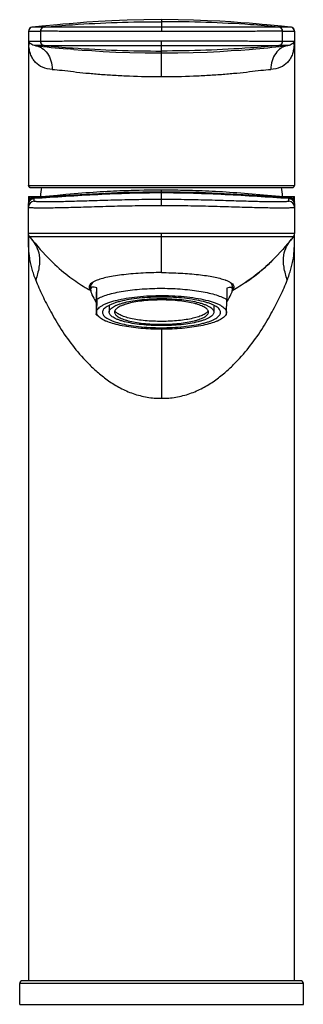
# Model space of a CAD drawing. Header units: millimetres. Extents: x 0 to 841, y 0 to 594.
# Tile 2 of 3: x 183 to 231, y 207 to 373. Entities that reach past the tile are written whole.
import ezdxf

# ---------------------------------------------------------------- set-up
doc = ezdxf.new("R2010")
doc.units = ezdxf.units.MM
doc.header["$LTSCALE"] = 46.255
doc.layers.get('0').update_dxf_attribs({"linetype": 'CONTINUOUS'})

msp = doc.modelspace()

# ---------------------------------------------------------------- linework, layer by layer
at = {"color": 9, "linetype": 'CONTINUOUS'}
for p, q in [((206.92, 373.49), (206.92, 371.51)), ((184.42, 371.53), (184.42, 371.53)), ((184.43, 371.54), (184.42, 371.53)), ((184.43, 371.54), (184.43, 369.81)), ((184.44, 371.54), (184.43, 371.54)), ((185.07, 372.23), (185.06, 372.23)), ((186.37, 372.24), (186.2, 372.24)), ((186.37, 372.24), (186.2, 372.24)), ((187.05, 372.23), (186.37, 372.24)), ((186.43, 371.53), (186.42, 371.53)), ((186.43, 371.53), (186.43, 369.81)), ((187.06, 372.23), (187.05, 372.23)), ((187.06, 372.23), (187.05, 372.23)), ((187.06, 372.23), (187.06, 372.23)), ((226.78, 372.23), (226.77, 372.23)), ((227.47, 372.24), (226.78, 372.23)), ((227.41, 369.81), (227.41, 371.53)), ((227.42, 371.53), (227.41, 371.53)), ((227.63, 372.24), (227.47, 372.24)), ((227.63, 372.24), (227.47, 372.24)), ((228.77, 372.23), (228.76, 372.23)), ((228.76, 372.23), (228.76, 372.23)), ((229.4, 371.54), (229.39, 371.54)), ((229.4, 371.54), (229.4, 369.81)), ((229.41, 371.53), (229.4, 371.54)), ((229.41, 371.53), (229.42, 371.53)), ((206.92, 363.86), (206.92, 369.84)), ((227.42, 369.81), (227.41, 369.81)), ((187.06, 369.11), (187.05, 369.11)), ((226.78, 369.11), (226.77, 369.11)), ((184.42, 345.44), (229.41, 345.44)), ((206.92, 344.29), (206.92, 344.66)), ((185.35, 343.35), (185.35, 343.41)), ((185.35, 342.81), (185.35, 343.26)), ((206.92, 342.09), (206.92, 344.2)), ((228.48, 343.35), (228.48, 343.41)), ((228.48, 342.81), (228.48, 343.26)), ((184.42, 342.68), (184.42, 342.67)), ((184.42, 342.67), (184.42, 342.66)), ((229.42, 337.32), (184.42, 337.32)), ((184.42, 336.88), (184.42, 336.91)), ((184.42, 336.82), (184.42, 336.88)), ((184.42, 336.66), (184.42, 336.82)), ((184.59, 336.82), (226.29, 336.83)), ((187.55, 336.83), (195.73, 336.83)), ((206.92, 330.73), (206.92, 337.32)), ((206.92, 336.83), (229.25, 336.82)), ((226.29, 336.83), (229.06, 336.83)), ((229.06, 336.83), (229.25, 336.82)), ((229.42, 336.88), (229.42, 336.91)), ((229.42, 336.82), (229.42, 336.88)), ((229.42, 336.66), (229.42, 336.82)), ((206.92, 321.17), (206.92, 309.48)), ((230.92, 210.54), (182.92, 210.54))]:
    msp.add_line(p, q, dxfattribs=at)
at = {"color": 7, "linetype": 'CONTINUOUS'}
for p, q in [((184.42, 371.53), (184.42, 345.49)), ((185.01, 372.23), (184.95, 372.21)), ((185.01, 372.23), (185.01, 372.23)), ((185.03, 372.23), (185.01, 372.23)), ((185.01, 372.23), (185.05, 372.23)), ((185.06, 372.23), (185.03, 372.23)), ((185.06, 372.23), (185.05, 372.23)), ((186.67, 372.38), (185.06, 372.23)), ((185.06, 372.23), (185.06, 372.23)), ((185.06, 372.23), (185.06, 372.23)), ((186.2, 372.34), (185.75, 372.3)), ((227.22, 372.38), (224.76, 372.61)), ((228.76, 372.23), (227.22, 372.38)), ((228.78, 372.23), (228.25, 372.28)), ((228.77, 372.23), (228.77, 372.23)), ((228.78, 372.23), (228.78, 372.23)), ((228.78, 372.23), (228.78, 372.23)), ((228.83, 372.23), (228.78, 372.23)), ((228.78, 372.23), (228.78, 372.23)), ((228.83, 372.23), (228.82, 372.23)), ((228.83, 372.23), (228.83, 372.23)), ((228.9, 372.21), (228.83, 372.23)), ((229.42, 371.53), (229.42, 345.49)), ((192.09, 368.47), (190.98, 368.56)), ((184.42, 345.49), (184.42, 345.49)), ((184.72, 345.14), (229.11, 345.14)), ((203.96, 344.64), (203.13, 344.63)), ((204.73, 344.65), (203.96, 344.64)), ((205.45, 344.65), (204.73, 344.65)), ((206.65, 344.66), (205.45, 344.65)), ((207.58, 344.66), (206.65, 344.66)), ((208.37, 344.65), (207.58, 344.66)), ((184.42, 343.59), (184.42, 342.59)), ((184.42, 343.59), (186.99, 343.59)), ((184.56, 342.96), (184.44, 342.67)), ((184.76, 343.19), (184.56, 342.95)), ((184.76, 343.19), (184.56, 342.96)), ((185.02, 343.36), (184.76, 343.19)), ((185.33, 343.44), (185.02, 343.36)), ((186.1, 343.51), (185.33, 343.44)), ((185.33, 343.44), (185.33, 343.44)), ((185.33, 343.44), (185.33, 343.44)), ((185.33, 343.44), (185.33, 343.44)), ((185.33, 343.44), (185.33, 343.44)), ((185.33, 343.44), (185.33, 343.44)), ((189.3, 343.79), (185.91, 343.49)), ((223.55, 343.88), (222.24, 343.99)), ((224.88, 343.76), (223.55, 343.88)), ((226.85, 343.59), (229.42, 343.59)), ((228.83, 343.33), (228.48, 343.41)), ((228.5, 343.44), (228.5, 343.44)), ((228.5, 343.44), (228.5, 343.44)), ((228.81, 343.36), (228.5, 343.44)), ((228.5, 343.44), (228.51, 343.44)), ((228.5, 343.44), (228.51, 343.44)), ((229.08, 343.19), (228.81, 343.36)), ((229.27, 342.96), (229.08, 343.19)), ((229.39, 342.67), (229.27, 342.96)), ((229.42, 342.56), (229.42, 343.59)), ((184.43, 342.78), (184.42, 342.76)), ((184.42, 342.76), (184.42, 342.74)), ((184.42, 342.76), (184.42, 342.75)), ((184.42, 342.74), (184.42, 342.73)), ((184.42, 337.32), (184.42, 342.35)), ((184.43, 342.57), (184.44, 342.67)), ((184.43, 342.57), (184.44, 342.67)), ((229.41, 342.76), (229.41, 342.78)), ((229.41, 342.77), (229.41, 342.78)), ((229.41, 342.74), (229.41, 342.76)), ((229.41, 342.74), (229.41, 342.74)), ((229.41, 342.73), (229.41, 342.74)), ((229.41, 342.72), (229.41, 342.73)), ((229.41, 342.72), (229.41, 342.72)), ((229.42, 342.71), (229.41, 342.72)), ((229.42, 342.7), (229.42, 342.71)), ((229.42, 342.7), (229.42, 342.7)), ((229.42, 342.69), (229.42, 342.7)), ((229.42, 342.35), (229.42, 337.32)), ((184.42, 336.91), (184.42, 337.13)), ((184.42, 337.08), (184.42, 337.05)), ((184.42, 337.08), (184.42, 336.94)), ((184.42, 336.88), (184.42, 211.04)), ((229.41, 336.94), (229.41, 337.04)), ((229.42, 336.91), (229.42, 337.11)), ((229.42, 211.04), (229.42, 336.88)), ((194.92, 328.39), (194.92, 328.35)), ((194.92, 328.35), (194.92, 327.87)), ((194.92, 327.91), (194.92, 327.87)), ((195.86, 325.7), (195.98, 328.18)), ((195.98, 326.25), (195.98, 328.18)), ((217.97, 328.11), (217.97, 326.18)), ((218.92, 328.35), (218.92, 327.87)), ((218.92, 327.83), (218.92, 327.87)), ((195.86, 325.7), (195.86, 323.77)), ((198.07, 325.2), (198.07, 324.05)), ((215.77, 325.2), (215.77, 324.05)), ((196.32, 323.24), (195.88, 323.65)), ((196.92, 324.04), (196.92, 324.01)), ((198.07, 324.05), (198.07, 324.08)), ((198.97, 324.08), (198.97, 324.05)), ((214.87, 324.03), (214.87, 324.05)), ((215.77, 324.05), (215.77, 324.02)), ((216.92, 323.98), (216.92, 324.01)), ((217.52, 323.24), (217.88, 323.59)), ((182.92, 207.04), (182.92, 210.54)), ((230.42, 211.04), (183.42, 211.04)), ((230.92, 207.04), (230.92, 210.54)), ((182.92, 207.04), (230.92, 207.04))]:
    msp.add_line(p, q, dxfattribs=at)
for points in [[(206.92, 373.49), (203.93, 373.46), (201.08, 373.39), (198.54, 373.29), (196.26, 373.17), (194.29, 373.04), (192.63, 372.91), (191.29, 372.8), (190.2, 372.71), (189.31, 372.63), (186.67, 372.38)], [(224.76, 372.61), (223.93, 372.68), (222.94, 372.77), (221.74, 372.87), (220.32, 372.98), (218.66, 373.1), (216.78, 373.21), (214.69, 373.32), (212.35, 373.4), (209.72, 373.46), (206.92, 373.49)], [(184.95, 372.21), (184.83, 372.17), (184.69, 372.09), (184.56, 371.96), (184.46, 371.78), (184.42, 371.57), (184.42, 371.53)], [(229.42, 371.53), (229.42, 371.56), (229.38, 371.77), (229.29, 371.94), (229.16, 372.08), (229.02, 372.17), (228.9, 372.21)], [(192.09, 368.47), (193.49, 368.36), (195.15, 368.25), (197.06, 368.13), (199.19, 368.02), (201.55, 367.94), (204.17, 367.88), (206.92, 367.86)], [(206.92, 367.86), (209.66, 367.88), (212.29, 367.94), (214.65, 368.02), (216.77, 368.13), (218.68, 368.25), (220.34, 368.36), (221.75, 368.47), (222.86, 368.56)], [(184.42, 345.41), (184.43, 345.36), (184.46, 345.29), (184.52, 345.22), (184.61, 345.16), (184.72, 345.14)], [(203.13, 344.63), (202.7, 344.62), (202.25, 344.61), (201.79, 344.6), (201.33, 344.58), (200.85, 344.57), (200.36, 344.55), (199.86, 344.53), (199.35, 344.51), (198.82, 344.49), (198.28, 344.46), (197.72, 344.43), (197.15, 344.4), (196.56, 344.36), (195.97, 344.32), (195.36, 344.28), (194.74, 344.24), (194.1, 344.19), (193.45, 344.14), (192.8, 344.09), (192.12, 344.03), (191.44, 343.98), (190.74, 343.92), (189.3, 343.79)], [(222.24, 343.99), (221.59, 344.04), (220.95, 344.1), (220.32, 344.15), (219.69, 344.19), (219.06, 344.24), (218.45, 344.28), (217.84, 344.32), (217.24, 344.36), (216.64, 344.4), (216.06, 344.43), (215.48, 344.46), (214.9, 344.49), (214.34, 344.52), (213.79, 344.54), (213.24, 344.56), (212.7, 344.58), (212.17, 344.59), (211.65, 344.61), (211.15, 344.62), (210.65, 344.63), (210.16, 344.63), (209.69, 344.64), (209.23, 344.65), (208.37, 344.65)], [(229.11, 345.14), (229.23, 345.16), (229.33, 345.22), (229.38, 345.31), (229.41, 345.38), (229.41, 345.42), (229.42, 345.45), (229.42, 345.47), (229.42, 345.49)], [(185.35, 343.41), (185.01, 343.33), (184.72, 343.14), (184.53, 342.87), (184.43, 342.57)], [(185.36, 343.41), (185.35, 343.42), (185.34, 343.43), (185.34, 343.43), (185.33, 343.44)], [(206.92, 344.36), (200.53, 344.25), (193.13, 343.9), (185.35, 343.41)], [(228.48, 343.41), (220.71, 343.9), (213.31, 344.25), (206.92, 344.36)], [(228.5, 343.44), (226.89, 343.58), (224.88, 343.76)], [(228.5, 343.44), (228.5, 343.44), (228.5, 343.43), (228.49, 343.43), (228.49, 343.42), (228.48, 343.41)], [(229.4, 342.57), (229.31, 342.86), (229.12, 343.13), (228.83, 343.33)], [(184.43, 342.78), (184.42, 342.77), (184.42, 342.75)], [(229.41, 342.75), (229.41, 342.75), (229.41, 342.77)], [(229.41, 337.04), (229.42, 337.13), (229.42, 337.21)]]:
    msp.add_lwpolyline(points, dxfattribs=at)
at = {"color": 9, "linetype": 'CONTINUOUS'}
for points in [[(226.78, 372.23), (226.78, 372.23), (226.77, 372.23)], [(187.06, 369.11), (187.06, 369.11), (187.06, 369.11), (187.05, 369.11)], [(226.78, 369.11), (226.78, 369.11), (226.78, 369.11), (226.77, 369.11)], [(184.59, 336.82), (184.78, 336.83), (187.55, 336.83)]]:
    msp.add_lwpolyline(points, dxfattribs=at)
for centre, radius, start, end in [((185.12, 371.53), 0.7, 99.1267, 179.963), ((185.13, 371.54), 0.7, 99.8308, 180.0288), ((185.14, 371.54), 0.7, 96.7836, 180.0168), ((185.13, 371.54), 0.692, 95.4002, 99.8764), ((185.14, 371.55), 0.686, 95.517, 96.7937), ((187.12, 371.53), 0.7, 95.3741, 180.0072), ((187.13, 371.53), 0.7, 95.2963, 180.0543), ((226.71, 371.53), 0.7, 359.9941, 84.6982), ((226.72, 371.53), 0.7, 359.9905, 84.6114), ((228.69, 371.55), 0.686, 83.2084, 84.5326), ((228.71, 371.54), 0.692, 80.1028, 84.5528), ((228.69, 371.54), 0.7, 359.9842, 83.2192), ((228.7, 371.54), 0.7, 359.9712, 80.1482), ((228.71, 371.53), 0.707, 63.3101, 80.7855), ((228.72, 371.54), 0.69, 62.0963, 63.2436), ((228.71, 371.53), 0.704, 43.8528, 62.0214), ((228.72, 371.54), 0.697, 39.8664, 43.8122), ((177.34, 369.44), 7.13, 357.8616, 2.5797), ((187.12, 369.81), 0.7, 179.9723, 264.6083), ((187.13, 369.81), 0.7, 179.8981, 264.7037), ((226.71, 369.81), 0.7, 275.2962, 0.004), ((226.72, 369.81), 0.7, 275.3837, 0.0076), ((236.5, 369.44), 7.14, 177.4193, 182.139), ((211.34, 603.62), 235.94, 263.7201, 265.0496), ((200.81, 620.71), 253.11, 274.9964, 276.2349), ((184.72, 345.44), 0.301, 202.197, 219.9948), ((184.72, 345.43), 0.299, 220.0232, 225.0772), ((184.72, 345.44), 0.302, 225.1302, 242.1301), ((184.72, 345.43), 0.297, 242.172, 247.2438), ((229.11, 345.44), 0.3, 292.6831, 314.5981), ((186.94, 342.67), 2.52, 171.2512, 173.9355), ((185.42, 342.6), 1, 156.1291, 168.0645), ((185.14, 342.7), 0.715, 151.7696, 164.563), ((185.42, 342.6), 1, 144.2048, 156.1076), ((185.13, 342.7), 0.712, 137.8662, 151.7471), ((185.09, 344.67), 1.27, 286.4293, 293.9059), ((185.09, 344.68), 1.29, 293.9294, 301.5275), ((228.75, 344.68), 1.29, 238.5465, 246.1108), ((228.74, 344.67), 1.28, 246.1146, 253.6561), ((228.42, 342.6), 1, 11.9493, 35.8065), ((228.7, 342.7), 0.712, 28.2378, 42.1327), ((228.7, 342.7), 0.715, 15.4245, 28.2152), ((226.9, 342.67), 2.52, 6.0645, 8.7487), ((185.42, 341.81), 1, 93.6224, 179.8717), ((185.42, 342.6), 1, 168.0837, 175.8001), ((185.41, 342.6), 0.996, 175.8035, 180.0135), ((201.81, 342.6), 17.39, 179.8152, 180.031), ((228.42, 341.81), 1, 0.1208, 86.3696), ((228.42, 342.6), 1, 359.9866, 11.9277), ((223.22, 342.64), 6.2, 0.2605, 0.3791), ((213.75, 342.6), 15.67, 359.9598, 0.2232)]:
    msp.add_arc(centre, radius, start, end, dxfattribs=at)
at = {"color": 7, "linetype": 'CONTINUOUS'}
for centre, radius, start, end in [((206.36, 342.08), 20, 171.1938, 175.6803), ((207.47, 342.08), 20, 4.3197, 8.8062), ((185.41, 342.41), 0.945, 93.5835, 94.9575), ((228.42, 342.4), 0.947, 85.0165, 86.3971), ((188.98, 342.6), 4.56, 179.559, 180.0193), ((228.46, 342.66), 0.961, 3.1321, 4.5695), ((228.23, 342.65), 1.19, 2.1789, 3.14), ((225.81, 342.6), 3.6, 359.8712, 0.2596), ((204.39, 354.04), 30.08, 310.056, 310.9431), ((202.87, 355.75), 32.37, 310.9869, 314.8492), ((200.64, 358.04), 35.56, 314.7944, 314.9584), ((204.51, 353.9), 29.89, 304.7439, 310.0514), ((204.4, 354.07), 30.1, 303.7205, 304.729), ((210.53, 355.53), 31.92, 240.5566, 240.76), ((195.77, 328.62), 1.2, 220.2962, 223.1302), ((195.85, 328.7), 1.31, 223.1126, 224.6954), ((203.32, 355.51), 31.89, 299.2276, 299.4093), ((203.31, 355.52), 31.9, 299.2523, 299.4107), ((218, 328.68), 1.29, 314.8755, 318.0325), ((218.08, 328.6), 1.17, 318.0576, 319.6968), ((183.42, 210.54), 0.5, 90, 180), ((230.42, 210.54), 0.5, 0, 90)]:
    msp.add_arc(centre, radius, start, end, dxfattribs=at)
for major_axis, ratio, start_param, end_param in [((11.89, -11.92), 0.13729, 2.85542, 3.266558), ((11.91, 11.87), 0.126007, -0.124965, 0.274286), ((11.89, -11.92), 0.13729, -3.004741, -2.60549), ((11.91, 11.87), 0.126007, -0.523755, -0.136852)]:
    msp.add_ellipse((206.92, 316.28), major_axis=major_axis, ratio=ratio, start_param=start_param, end_param=end_param, dxfattribs=at)
at = {"color": 9, "linetype": 'CONTINUOUS'}
for points, knots in [([(187.05, 372.23), (188.66, 372.39), (195.27, 372.94), (201.9, 373.15), (206.92, 373.15)], [0, 0, 0, 0, 0.243679, 1, 1, 1, 1]), ([(226.78, 372.23), (225.17, 372.39), (218.57, 372.94), (211.93, 373.15), (206.92, 373.15)], [0, 0, 0, 0, 0.243679, 1, 1, 1, 1]), ([(184.44, 371.54), (184.77, 371.55), (185.43, 371.55), (186.09, 371.55), (186.42, 371.53)], [0, 0, 0, 0, 0.499994, 1, 1, 1, 1]), ([(186.2, 372.24), (186.11, 372.25), (185.73, 372.25), (185.36, 372.24), (185.07, 372.23)], [0, 0, 0, 0, 0.253638, 1, 1, 1, 1]), ([(206.92, 371.51), (205.61, 371.51), (203.05, 371.51), (199.33, 371.51), (195.88, 371.51), (192.84, 371.51), (190.62, 371.51), (189.12, 371.52), (188.24, 371.52), (187.53, 371.52), (187, 371.53), (186.65, 371.53), (186.48, 371.53), (186.43, 371.53)], [0, 0, 0, 0, 0.191079, 0.375114, 0.545353, 0.695517, 0.82008, 0.871287, 0.914456, 0.949193, 0.975174, 0.992162, 1, 1, 1, 1]), ([(206.92, 372.2), (206.28, 372.21), (205.02, 372.2), (202.54, 372.21), (199.57, 372.21), (196.24, 372.21), (193.29, 372.21), (191.14, 372.21), (189.69, 372.22), (188.83, 372.22), (188.14, 372.22), (187.63, 372.22), (187.29, 372.23), (187.12, 372.23), (187.06, 372.23)], [0, 0, 0, 0, 0.095833, 0.190783, 0.374587, 0.5446, 0.694688, 0.819197, 0.870472, 0.913738, 0.948569, 0.974681, 0.991868, 1, 1, 1, 1]), ([(226.77, 372.23), (226.72, 372.23), (226.55, 372.23), (226.21, 372.22), (225.69, 372.22), (225, 372.22), (224.15, 372.22), (222.7, 372.21), (220.54, 372.21), (217.6, 372.21), (214.26, 372.21), (211.29, 372.21), (208.81, 372.2), (207.55, 372.21), (206.92, 372.2)], [0, 0, 0, 0, 0.008131, 0.025311, 0.051423, 0.086254, 0.12952, 0.180795, 0.305304, 0.455391, 0.625404, 0.809212, 0.904165, 1, 1, 1, 1]), ([(227.41, 371.53), (227.35, 371.53), (227.18, 371.53), (226.84, 371.53), (226.3, 371.53), (225.25, 371.52), (223.51, 371.52), (220.99, 371.51), (217.95, 371.51), (214.51, 371.51), (210.78, 371.51), (208.22, 371.51), (206.92, 371.51)], [0, 0, 0, 0, 0.007838, 0.024826, 0.050806, 0.085543, 0.17992, 0.304483, 0.454647, 0.624886, 0.808921, 1, 1, 1, 1]), ([(227.42, 371.53), (227.75, 371.55), (228.4, 371.55), (229.06, 371.55), (229.39, 371.54)], [0, 0, 0, 0, 0.500006, 1, 1, 1, 1]), ([(228.76, 372.23), (228.67, 372.24), (228.29, 372.24), (227.92, 372.25), (227.63, 372.24)], [0, 0, 0, 0, 0.245913, 1, 1, 1, 1]), ([(184.43, 369.81), (184.43, 369.75), (184.44, 369.54), (184.46, 369.33), (184.47, 369.17)], [0, 0, 0, 0, 0.257161, 1, 1, 1, 1]), ([(186.42, 369.81), (186.09, 369.79), (185.42, 369.79), (184.76, 369.79), (184.43, 369.81)], [0, 0, 0, 0, 0.500005, 1, 1, 1, 1]), ([(185.53, 369.1), (185.28, 369.12), (184.93, 369.27), (184.62, 369.57), (184.52, 369.7), (184.47, 369.76)], [0, 0, 0, 0, 0.604647, 0.829316, 1, 1, 1, 1]), ([(206.92, 369.84), (205.61, 369.84), (203.05, 369.84), (199.33, 369.84), (195.88, 369.83), (192.84, 369.83), (190.62, 369.83), (189.12, 369.82), (188.24, 369.82), (187.53, 369.82), (187, 369.82), (186.65, 369.81), (186.48, 369.81), (186.43, 369.81)], [0, 0, 0, 0, 0.191081, 0.375116, 0.545354, 0.695517, 0.820079, 0.871286, 0.914455, 0.949192, 0.975173, 0.992162, 1, 1, 1, 1]), ([(227.41, 369.81), (227.35, 369.81), (227.18, 369.81), (226.84, 369.81), (226.3, 369.82), (225.25, 369.82), (223.51, 369.82), (220.99, 369.83), (217.95, 369.83), (214.51, 369.83), (210.78, 369.84), (208.22, 369.84), (206.92, 369.84)], [0, 0, 0, 0, 0.007838, 0.024826, 0.050807, 0.085545, 0.179921, 0.304483, 0.454646, 0.624884, 0.808918, 1, 1, 1, 1]), ([(229.4, 369.81), (229.07, 369.79), (228.41, 369.79), (227.75, 369.79), (227.42, 369.81)], [0, 0, 0, 0, 0.499995, 1, 1, 1, 1]), ([(229.36, 369.76), (229.32, 369.7), (229.21, 369.57), (228.91, 369.27), (228.56, 369.12), (228.3, 369.1)], [0, 0, 0, 0, 0.170692, 0.395345, 1, 1, 1, 1]), ([(229.36, 369.17), (229.37, 369.22), (229.39, 369.43), (229.4, 369.65), (229.4, 369.81)], [0, 0, 0, 0, 0.24297, 1, 1, 1, 1]), ([(188.41, 365.07), (187.86, 365.09), (186.81, 365.31), (185.72, 366.05), (185.13, 366.83), (184.8, 367.51), (184.58, 368.3), (184.5, 368.87), (184.47, 369.17)], [0, 0, 0, 0, 0.265024, 0.496299, 0.609508, 0.727742, 0.856444, 1, 1, 1, 1]), ([(187.05, 369.11), (186.92, 369.11), (186.42, 369.1), (185.91, 369.09), (185.53, 369.1)], [0, 0, 0, 0, 0.254939, 1, 1, 1, 1]), ([(185.53, 369.1), (185.73, 369.08), (186.13, 368.98), (186.88, 368.61), (187.69, 367.81), (188.28, 366.53), (188.42, 365.56), (188.41, 365.07)], [0, 0, 0, 0, 0.110771, 0.224475, 0.464769, 0.725618, 1, 1, 1, 1]), ([(187.05, 369.11), (188.66, 368.96), (195.27, 368.41), (201.9, 368.19), (206.92, 368.19)], [0, 0, 0, 0, 0.243679, 1, 1, 1, 1]), ([(187.06, 369.11), (187.12, 369.11), (187.29, 369.12), (187.63, 369.12), (188.14, 369.12), (188.83, 369.12), (189.69, 369.13), (191.14, 369.13), (193.29, 369.13), (196.24, 369.13), (199.57, 369.14), (203.18, 369.14), (205.65, 369.13), (206.92, 369.14)], [0, 0, 0, 0, 0.008129, 0.025312, 0.051423, 0.086259, 0.129525, 0.180801, 0.305312, 0.455401, 0.625414, 0.809218, 1, 1, 1, 1]), ([(206.92, 369.14), (207.55, 369.14), (208.81, 369.14), (211.29, 369.14), (214.26, 369.14), (217.6, 369.13), (220.54, 369.13), (222.7, 369.13), (224.15, 369.13), (225, 369.12), (225.69, 369.12), (226.21, 369.12), (226.55, 369.12), (226.72, 369.11), (226.77, 369.11)], [0, 0, 0, 0, 0.095825, 0.190808, 0.374572, 0.544627, 0.694704, 0.819293, 0.870557, 0.913814, 0.948662, 0.974781, 0.991927, 1, 1, 1, 1]), ([(226.78, 369.11), (225.17, 368.96), (218.57, 368.41), (211.93, 368.19), (206.92, 368.19)], [0, 0, 0, 0, 0.243679, 1, 1, 1, 1]), ([(229.36, 369.17), (229.33, 368.87), (229.25, 368.3), (229.03, 367.51), (228.7, 366.83), (228.11, 366.05), (227.03, 365.31), (225.98, 365.09), (225.42, 365.07)], [0, 0, 0, 0, 0.143551, 0.272255, 0.39049, 0.503699, 0.734975, 1, 1, 1, 1]), ([(228.3, 369.1), (228.1, 369.08), (227.71, 368.98), (226.95, 368.61), (226.15, 367.81), (225.55, 366.53), (225.42, 365.56), (225.42, 365.07)], [0, 0, 0, 0, 0.110759, 0.224453, 0.464742, 0.725601, 1, 1, 1, 1]), ([(228.3, 369.1), (228.18, 369.1), (227.67, 369.09), (227.16, 369.1), (226.78, 369.11)], [0, 0, 0, 0, 0.245332, 1, 1, 1, 1]), ([(188.41, 365.07), (188.97, 365.05), (190.17, 364.94), (192.08, 364.68), (194.2, 364.46), (196.51, 364.26), (198.97, 364.09), (202.46, 363.91), (205.12, 363.86), (206.92, 363.86)], [0, 0, 0, 0, 0.090656, 0.194739, 0.310376, 0.435926, 0.569622, 0.709549, 1, 1, 1, 1]), ([(206.92, 363.86), (208.71, 363.86), (211.38, 363.91), (214.86, 364.09), (217.32, 364.26), (219.63, 364.46), (221.76, 364.68), (223.66, 364.94), (224.86, 365.05), (225.42, 365.07)], [0, 0, 0, 0, 0.290447, 0.430374, 0.56407, 0.68962, 0.805258, 0.909343, 1, 1, 1, 1]), ([(184.42, 345.44), (184.42, 345.44), (184.42, 345.44), (184.42, 345.45), (184.42, 345.47), (184.42, 345.49), (184.42, 345.49)], [0, 0, 0, 0, 0.070519, 0.258259, 0.568232, 1, 1, 1, 1]), ([(229.42, 345.44), (229.42, 345.44), (229.41, 345.44), (229.41, 345.44), (229.41, 345.44)], [0, 0, 0, 0, 0.701655, 1, 1, 1, 1]), ([(229.42, 345.49), (229.42, 345.49), (229.42, 345.47), (229.42, 345.45), (229.42, 345.44)], [0, 0, 0, 0, 0.342321, 1, 1, 1, 1]), ([(184.59, 343.59), (184.54, 343.46), (184.49, 343.28), (184.46, 343.1), (184.45, 343.06)], [0, 0, 0, 0, 0.746431, 1, 1, 1, 1]), ([(184.98, 343.4), (184.95, 343.39), (184.8, 343.35), (184.68, 343.26), (184.61, 343.18)], [0, 0, 0, 0, 0.272474, 1, 1, 1, 1]), ([(185.19, 343.42), (185.17, 343.42), (185.1, 343.42), (185.03, 343.41), (184.98, 343.4)], [0, 0, 0, 0, 0.263486, 1, 1, 1, 1]), ([(206.92, 343.09), (205.64, 343.09), (203.09, 343.07), (199.91, 343), (197.41, 342.93), (195.59, 342.87), (193.86, 342.82), (192.23, 342.77), (190.73, 342.73), (189.38, 342.7), (188.2, 342.69), (187.33, 342.69), (186.74, 342.69), (186.38, 342.7), (186.07, 342.71), (185.82, 342.72), (185.62, 342.74), (185.48, 342.76), (185.4, 342.77), (185.35, 342.8), (185.35, 342.81)], [0, 0, 0, 0, 0.177159, 0.354766, 0.441645, 0.525952, 0.606672, 0.682674, 0.752742, 0.8157, 0.870561, 0.916425, 0.935762, 0.95261, 0.966924, 0.978665, 0.987795, 0.994313, 0.998291, 1, 1, 1, 1]), ([(228.48, 342.81), (228.48, 342.8), (228.43, 342.77), (228.36, 342.76), (228.21, 342.74), (228.02, 342.72), (227.76, 342.71), (227.45, 342.7), (227.09, 342.69), (226.5, 342.69), (225.64, 342.69), (224.46, 342.7), (223.11, 342.73), (221.6, 342.77), (219.97, 342.82), (218.24, 342.87), (216.43, 342.93), (213.92, 343), (210.74, 343.07), (208.19, 343.09), (206.92, 343.09)], [0, 0, 0, 0, 0.001707, 0.005684, 0.012199, 0.021327, 0.033066, 0.047379, 0.064225, 0.08356, 0.129423, 0.184282, 0.24724, 0.317309, 0.393312, 0.474033, 0.558343, 0.645224, 0.822836, 1, 1, 1, 1]), ([(228.85, 343.4), (228.83, 343.4), (228.75, 343.42), (228.66, 343.42), (228.6, 343.41)], [0, 0, 0, 0, 0.231826, 1, 1, 1, 1]), ([(229.23, 343.18), (229.21, 343.21), (229.1, 343.31), (228.96, 343.37), (228.85, 343.4)], [0, 0, 0, 0, 0.235106, 1, 1, 1, 1]), ([(229.39, 343.06), (229.38, 343.1), (229.35, 343.28), (229.29, 343.46), (229.24, 343.59)], [0, 0, 0, 0, 0.253569, 1, 1, 1, 1]), ([(184.42, 342.83), (184.42, 342.81), (184.42, 342.78), (184.42, 342.74), (184.42, 342.74)], [0, 0, 0, 0, 0.730597, 1, 1, 1, 1]), ([(184.42, 342.74), (184.42, 342.73), (184.42, 342.71), (184.42, 342.69), (184.42, 342.68)], [0, 0, 0, 0, 0.215189, 1, 1, 1, 1]), ([(184.42, 341.81), (184.42, 341.81), (184.43, 341.79), (184.47, 341.78), (184.55, 341.76), (184.7, 341.74), (184.9, 341.73), (185.17, 341.71), (185.49, 341.7), (185.87, 341.7), (186.49, 341.69), (187.39, 341.69), (188.62, 341.71), (190.04, 341.73), (191.61, 341.77), (193.31, 341.82), (195.12, 341.87), (197.01, 341.93), (199.63, 342), (202.93, 342.07), (205.59, 342.09), (206.92, 342.09)], [0, 0, 0, 0, 0.000643, 0.001739, 0.005718, 0.01225, 0.021407, 0.033185, 0.047546, 0.064447, 0.083844, 0.129841, 0.184838, 0.247922, 0.318096, 0.394169, 0.474916, 0.559198, 0.646, 0.823305, 1, 1, 1, 1]), ([(206.92, 342.09), (208.24, 342.09), (210.9, 342.07), (214.21, 342), (216.82, 341.93), (218.71, 341.87), (220.52, 341.82), (222.23, 341.77), (223.8, 341.73), (225.21, 341.71), (226.44, 341.69), (227.35, 341.69), (227.96, 341.7), (228.34, 341.7), (228.67, 341.71), (228.93, 341.73), (229.14, 341.74), (229.28, 341.76), (229.37, 341.78), (229.41, 341.79), (229.42, 341.81), (229.42, 341.81)], [0, 0, 0, 0, 0.176695, 0.354, 0.440802, 0.525084, 0.605831, 0.681904, 0.752078, 0.815162, 0.870159, 0.916156, 0.935553, 0.952454, 0.966815, 0.978593, 0.98775, 0.994282, 0.998261, 0.999357, 1, 1, 1, 1]), ([(229.42, 342.74), (229.42, 342.74), (229.41, 342.78), (229.41, 342.81), (229.41, 342.83)], [0, 0, 0, 0, 0.269404, 1, 1, 1, 1]), ([(229.42, 342.68), (229.42, 342.68), (229.42, 342.7), (229.42, 342.72), (229.42, 342.74)], [0, 0, 0, 0, 0.288948, 1, 1, 1, 1]), ([(184.61, 333.18), (184.53, 333.7), (184.42, 334.86), (184.42, 336.03), (184.42, 336.66)], [0, 0, 0, 0, 0.453645, 1, 1, 1, 1]), ([(184.92, 336.4), (185.23, 336), (185.81, 335.16), (186.13, 334.18), (186.21, 333.67)], [0, 0, 0, 0, 0.49643, 1, 1, 1, 1]), ([(227.62, 333.67), (227.7, 334.18), (228.02, 335.16), (228.61, 336), (228.91, 336.4)], [0, 0, 0, 0, 0.50357, 1, 1, 1, 1]), ([(229.23, 333.18), (229.31, 333.7), (229.41, 334.86), (229.42, 336.03), (229.42, 336.66)], [0, 0, 0, 0, 0.453643, 1, 1, 1, 1]), ([(185.66, 329.45), (185.54, 329.76), (185.31, 330.37), (185.01, 331.3), (184.77, 332.23), (184.66, 332.86), (184.61, 333.18)], [0, 0, 0, 0, 0.258108, 0.506808, 0.752107, 1, 1, 1, 1]), ([(186.21, 333.67), (186.32, 333.01), (186.25, 331.56), (185.85, 330.18), (185.66, 329.45)], [0, 0, 0, 0, 0.467109, 1, 1, 1, 1]), ([(228.18, 329.45), (227.98, 330.18), (227.58, 331.56), (227.52, 333.01), (227.62, 333.67)], [0, 0, 0, 0, 0.532891, 1, 1, 1, 1]), ([(228.18, 329.45), (228.3, 329.76), (228.52, 330.37), (228.83, 331.3), (229.06, 332.23), (229.18, 332.86), (229.23, 333.18)], [0, 0, 0, 0, 0.258124, 0.506691, 0.752067, 1, 1, 1, 1]), ([(185.66, 329.45), (185.82, 329.02), (186.16, 328.15), (186.76, 326.84), (187.44, 325.49), (188.2, 324.08), (189.03, 322.6), (190.29, 320.56), (192.1, 317.99), (194.25, 315.58), (196.25, 313.74), (197.97, 312.39), (199.93, 311.18), (202.12, 310.22), (204.47, 309.61), (206.1, 309.48), (206.92, 309.48)], [0, 0, 0, 0, 0.044403, 0.090841, 0.139736, 0.191747, 0.246872, 0.304441, 0.425408, 0.55163, 0.618143, 0.689197, 0.764137, 0.841848, 0.920848, 1, 1, 1, 1]), ([(206.92, 309.48), (207.73, 309.48), (209.36, 309.61), (211.72, 310.22), (213.91, 311.18), (215.87, 312.39), (217.59, 313.74), (219.58, 315.58), (221.74, 317.99), (223.55, 320.56), (224.8, 322.6), (225.63, 324.08), (226.39, 325.49), (227.07, 326.84), (227.67, 328.15), (228.02, 329.02), (228.18, 329.45)], [0, 0, 0, 0, 0.079152, 0.158152, 0.235863, 0.310803, 0.381857, 0.44837, 0.574592, 0.695559, 0.753128, 0.808253, 0.860264, 0.909159, 0.955597, 1, 1, 1, 1])]:
    msp.add_open_spline(points, degree=3, knots=knots, dxfattribs=at)
for points in [[(229.37, 371.78), (229.34, 371.86), (229.3, 371.92), (229.25, 371.98)], [(229.41, 371.53), (229.41, 371.62), (229.4, 371.7), (229.37, 371.78)], [(184.47, 369.76), (184.46, 369.77), (184.44, 369.79), (184.43, 369.81)], [(186.43, 369.81), (186.43, 369.81), (186.42, 369.81), (186.42, 369.81)], [(229.4, 369.81), (229.39, 369.79), (229.38, 369.77), (229.36, 369.76)], [(184.42, 345.44), (184.42, 345.4), (184.43, 345.36), (184.44, 345.32)], [(184.61, 345.16), (184.64, 345.14), (184.68, 345.14), (184.72, 345.14)], [(229.11, 345.14), (229.15, 345.14), (229.19, 345.14), (229.23, 345.16)], [(229.32, 345.22), (229.35, 345.25), (229.37, 345.28), (229.39, 345.32)], [(229.39, 345.32), (229.4, 345.35), (229.41, 345.39), (229.41, 345.44)], [(184.43, 342.94), (184.43, 342.9), (184.43, 342.87), (184.42, 342.83)], [(184.45, 342.89), (184.44, 342.86), (184.43, 342.82), (184.43, 342.78)], [(229.41, 342.78), (229.4, 342.82), (229.4, 342.86), (229.39, 342.89)], [(229.41, 342.83), (229.41, 342.87), (229.41, 342.9), (229.4, 342.94)]]:
    msp.add_open_spline(points, degree=3, dxfattribs=at)
at = {"color": 7, "linetype": 'CONTINUOUS'}
for points, knots in [([(185.33, 343.35), (185.09, 343.33), (184.61, 343.1), (184.42, 342.6), (184.42, 342.35)], [0, 0, 0, 0, 0.500013, 1, 1, 1, 1]), ([(184.46, 342.55), (184.49, 342.64), (184.58, 342.83), (184.85, 343.13), (185.16, 343.24), (185.35, 343.26)], [0, 0, 0, 0, 0.251417, 0.502847, 1, 1, 1, 1]), ([(185.35, 343.35), (188.94, 343.57), (196.12, 344.05), (203.31, 344.29), (206.92, 344.29)], [0, 0, 0, 0, 0.49878, 1, 1, 1, 1]), ([(206.92, 344.2), (205.12, 344.2), (201.52, 344.14), (196.13, 343.92), (190.74, 343.6), (187.15, 343.37), (185.35, 343.26)], [0, 0, 0, 0, 0.249997, 0.499996, 0.749997, 1, 1, 1, 1]), ([(206.92, 344.29), (210.52, 344.29), (217.72, 344.05), (224.9, 343.57), (228.48, 343.35)], [0, 0, 0, 0, 0.50122, 1, 1, 1, 1]), ([(228.48, 343.26), (226.68, 343.37), (223.09, 343.6), (217.71, 343.92), (212.31, 344.14), (208.72, 344.2), (206.92, 344.2)], [0, 0, 0, 0, 0.250003, 0.500004, 0.750003, 1, 1, 1, 1]), ([(228.48, 343.26), (228.68, 343.24), (228.98, 343.13), (229.26, 342.83), (229.34, 342.65), (229.37, 342.55)], [0, 0, 0, 0, 0.49715, 0.748577, 1, 1, 1, 1]), ([(229.42, 342.35), (229.42, 342.6), (229.23, 343.1), (228.74, 343.33), (228.5, 343.35)], [0, 0, 0, 0, 0.499949, 1, 1, 1, 1]), ([(229.42, 342.69), (229.42, 342.69), (229.42, 342.68), (229.42, 342.66), (229.42, 342.63), (229.42, 342.62), (229.42, 342.62)], [0, 0, 0, 0, 0.040479, 0.546816, 0.980555, 1, 1, 1, 1]), ([(184.59, 336.82), (184.58, 336.84), (184.55, 336.88), (184.5, 336.95), (184.45, 337.05), (184.42, 337.16), (184.42, 337.25), (184.42, 337.3), (184.42, 337.32)], [0, 0, 0, 0, 0.127307, 0.252648, 0.504267, 0.75583, 0.881154, 1, 1, 1, 1]), ([(184.43, 337.14), (184.43, 337.16), (184.42, 337.19), (184.42, 337.23), (184.42, 337.26), (184.42, 337.26)], [0, 0, 0, 0, 0.396826, 0.965562, 1, 1, 1, 1]), ([(184.59, 336.83), (184.59, 336.83), (184.59, 336.83), (184.57, 336.84), (184.55, 336.88), (184.51, 336.93), (184.49, 336.96), (184.49, 336.97)], [0, 0, 0, 0, 0.000407, 0.001629, 0.371249, 0.742653, 1, 1, 1, 1]), ([(184.59, 336.83), (185.85, 335.22), (188.17, 332.64), (191.11, 330.11), (193.27, 328.65), (194.52, 327.91), (194.94, 327.68)], [0, 0, 0, 0, 0.285757, 0.571536, 0.857315, 1, 1, 1, 1]), ([(229.25, 336.82), (227.98, 335.22), (225.66, 332.64), (222.72, 330.11), (220.59, 328.67), (219.37, 327.95), (218.98, 327.73)], [0, 0, 0, 0, 0.288466, 0.577007, 0.865547, 1, 1, 1, 1]), ([(229.25, 336.83), (229.26, 336.84), (229.29, 336.88), (229.34, 336.95), (229.39, 337.05), (229.41, 337.16), (229.42, 337.25), (229.42, 337.3), (229.42, 337.32)], [0, 0, 0, 0, 0.124976, 0.249814, 0.500415, 0.750964, 0.875778, 1, 1, 1, 1]), ([(229.35, 336.97), (229.34, 336.96), (229.32, 336.93), (229.29, 336.88), (229.26, 336.84), (229.25, 336.83)], [0, 0, 0, 0, 0.257719, 0.629061, 1, 1, 1, 1]), ([(206.92, 330.73), (205.74, 330.73), (204.01, 330.68), (201.76, 330.51), (200.21, 330.35), (198.81, 330.15), (197.57, 329.91), (196.53, 329.64), (195.92, 329.41), (195.65, 329.29)], [0, 0, 0, 0, 0.309016, 0.455605, 0.592861, 0.718047, 0.828785, 0.923186, 1, 1, 1, 1]), ([(206.92, 330.73), (208, 330.73), (210.09, 330.67), (212.62, 330.47), (214.48, 330.23), (215.69, 330.03), (216.74, 329.79), (217.38, 329.6), (217.67, 329.5)], [0, 0, 0, 0, 0.298736, 0.57691, 0.702269, 0.815655, 0.915347, 1, 1, 1, 1]), ([(195.65, 329.29), (195.51, 329.22), (195.25, 329.09), (194.93, 328.84), (194.72, 328.58), (194.67, 328.39), (194.67, 328.3)], [0, 0, 0, 0, 0.332908, 0.602032, 0.817306, 1, 1, 1, 1]), ([(194.67, 328.3), (194.67, 328.22), (194.7, 328.05), (194.8, 327.91), (194.86, 327.85)], [0, 0, 0, 0, 0.466301, 1, 1, 1, 1]), ([(195.25, 329.08), (195.15, 328.97), (195.03, 328.81), (194.94, 328.57), (194.92, 328.45), (194.92, 328.39)], [0, 0, 0, 0, 0.536645, 0.774007, 1, 1, 1, 1]), ([(195.98, 326.25), (196.24, 326.4), (196.85, 326.68), (197.89, 327.04), (199.11, 327.35), (200.5, 327.61), (202.02, 327.82), (204.22, 328.03), (207.06, 328.12), (209.89, 328.01), (212.07, 327.79), (213.57, 327.57), (214.93, 327.3), (216.13, 326.98), (217.13, 326.62), (217.72, 326.34), (217.97, 326.18)], [0, 0, 0, 0, 0.040723, 0.089586, 0.146008, 0.209089, 0.277708, 0.350581, 0.503397, 0.655719, 0.727988, 0.795782, 0.857843, 0.91308, 0.960638, 1, 1, 1, 1]), ([(217.67, 329.5), (217.71, 329.48), (217.89, 329.42), (218.06, 329.35), (218.18, 329.29)], [0, 0, 0, 0, 0.264862, 1, 1, 1, 1]), ([(218.18, 329.29), (218.33, 329.22), (218.59, 329.09), (218.91, 328.84), (219.12, 328.58), (219.17, 328.39), (219.17, 328.3)], [0, 0, 0, 0, 0.333159, 0.602473, 0.817694, 1, 1, 1, 1]), ([(218.92, 328.35), (218.92, 328.41), (218.9, 328.53), (218.82, 328.78), (218.71, 328.95), (218.61, 329.05)], [0, 0, 0, 0, 0.227744, 0.465288, 1, 1, 1, 1]), ([(219.17, 328.3), (219.17, 328.22), (219.13, 328.05), (219.03, 327.91), (218.98, 327.84)], [0, 0, 0, 0, 0.465851, 1, 1, 1, 1]), ([(195.92, 324.04), (195.92, 324.14), (195.97, 324.34), (196.16, 324.62), (196.44, 324.89), (196.82, 325.15), (197.3, 325.4), (197.87, 325.63), (198.52, 325.85), (199.54, 326.13), (200.98, 326.43), (202.88, 326.67), (204.92, 326.83), (207.05, 326.87), (209.17, 326.81), (211.2, 326.65), (213.07, 326.39), (214.49, 326.09), (215.48, 325.8), (216.11, 325.58), (216.66, 325.34), (217.11, 325.09), (217.47, 324.83), (217.73, 324.55), (217.89, 324.27), (217.92, 324.07), (217.92, 323.97)], [0, 0, 0, 0, 0.012104, 0.02582, 0.042099, 0.061449, 0.084079, 0.110015, 0.139172, 0.171383, 0.244001, 0.32558, 0.413315, 0.504103, 0.594693, 0.681844, 0.762478, 0.833842, 0.865332, 0.893722, 0.918862, 0.94069, 0.959269, 0.974866, 0.988084, 1, 1, 1, 1]), ([(195.98, 326.25), (195.97, 325.81), (195.95, 325.2), (195.93, 324.47), (195.92, 324.17), (195.92, 324.04)], [0, 0, 0, 0, 0.595787, 0.825566, 1, 1, 1, 1]), ([(216.92, 324.01), (216.92, 324.09), (216.88, 324.28), (216.73, 324.53), (216.48, 324.78), (216.15, 325.01), (215.73, 325.24), (215.23, 325.46), (214.65, 325.66), (213.74, 325.92), (212.44, 326.18), (210.74, 326.42), (208.9, 326.56), (206.98, 326.61), (205.05, 326.57), (203.2, 326.43), (201.49, 326.2), (200.19, 325.94), (199.27, 325.68), (198.68, 325.48), (198.16, 325.27), (197.73, 325.04), (197.39, 324.81), (197.13, 324.56), (196.97, 324.31), (196.92, 324.12), (196.92, 324.04)], [0, 0, 0, 0, 0.01197, 0.025385, 0.041253, 0.060127, 0.082245, 0.107654, 0.136281, 0.167973, 0.23962, 0.320378, 0.407501, 0.497935, 0.588468, 0.675884, 0.757112, 0.829387, 0.861439, 0.89045, 0.916258, 0.938779, 0.958041, 0.974255, 0.987926, 1, 1, 1, 1]), ([(198.07, 324.08), (198.07, 324.16), (198.11, 324.32), (198.26, 324.54), (198.49, 324.76), (198.79, 324.97), (199.17, 325.17), (199.62, 325.36), (200.15, 325.53), (200.96, 325.76), (202.11, 325.99), (203.63, 326.19), (205.27, 326.32), (206.97, 326.36), (208.67, 326.31), (210.3, 326.18), (211.81, 325.98), (212.95, 325.74), (213.76, 325.51), (214.27, 325.33), (214.71, 325.14), (215.09, 324.94), (215.38, 324.73), (215.6, 324.52), (215.73, 324.29), (215.77, 324.13), (215.77, 324.05)], [0, 0, 0, 0, 0.012074, 0.025745, 0.041958, 0.061221, 0.083741, 0.109549, 0.138561, 0.170613, 0.242887, 0.324116, 0.411532, 0.502065, 0.592498, 0.679622, 0.760379, 0.832027, 0.863718, 0.892346, 0.917754, 0.939872, 0.958747, 0.974615, 0.98803, 1, 1, 1, 1]), ([(214.87, 324.05), (214.87, 324.12), (214.84, 324.27), (214.72, 324.47), (214.52, 324.66), (214.25, 324.85), (213.92, 325.03), (213.52, 325.2), (213.06, 325.36), (212.34, 325.57), (211.31, 325.78), (209.96, 325.97), (208.49, 326.08), (206.96, 326.12), (205.44, 326.09), (203.96, 325.98), (202.6, 325.8), (201.57, 325.59), (200.83, 325.38), (200.37, 325.22), (199.96, 325.05), (199.62, 324.87), (199.34, 324.69), (199.14, 324.49), (199.01, 324.29), (198.97, 324.15), (198.97, 324.08)], [0, 0, 0, 0, 0.01197, 0.025385, 0.041253, 0.060127, 0.082245, 0.107653, 0.136281, 0.167972, 0.23962, 0.320377, 0.4075, 0.497934, 0.588467, 0.675883, 0.757111, 0.829386, 0.861438, 0.89045, 0.916258, 0.938778, 0.958041, 0.974255, 0.987927, 1, 1, 1, 1]), ([(217.92, 323.97), (217.92, 324.1), (217.93, 324.4), (217.95, 325.13), (217.97, 325.74), (217.97, 326.18)], [0, 0, 0, 0, 0.174438, 0.404209, 1, 1, 1, 1]), ([(195.88, 323.65), (195.88, 323.66), (195.87, 323.67), (195.87, 323.69), (195.87, 323.73), (195.86, 323.75), (195.86, 323.77)], [0, 0, 0, 0, 0.104922, 0.308593, 0.608298, 1, 1, 1, 1]), ([(195.92, 324.04), (195.92, 324.01), (195.91, 323.95), (195.91, 323.87), (195.9, 323.8), (195.9, 323.74), (195.89, 323.7), (195.89, 323.68), (195.88, 323.65), (195.88, 323.65)], [0, 0, 0, 0, 0.249291, 0.461596, 0.637532, 0.777733, 0.882884, 0.953773, 1, 1, 1, 1]), ([(196.32, 323.24), (196.25, 323.31), (196.14, 323.43), (196.01, 323.63), (195.93, 323.83), (195.91, 323.97), (195.92, 324.04)], [0, 0, 0, 0, 0.290735, 0.547796, 0.780094, 1, 1, 1, 1]), ([(217.52, 323.24), (217.43, 323.16), (217.23, 323.01), (216.89, 322.8), (216.48, 322.59), (215.82, 322.32), (214.84, 322.02), (213.52, 321.72), (212.03, 321.47), (210.4, 321.29), (208.68, 321.18), (206.92, 321.15), (205.15, 321.18), (203.43, 321.29), (201.81, 321.47), (200.31, 321.72), (198.99, 322.02), (198.02, 322.32), (197.36, 322.59), (196.95, 322.8), (196.6, 323.01), (196.41, 323.16), (196.32, 323.24)], [0, 0, 0, 0, 0.016046, 0.034459, 0.055318, 0.078619, 0.132274, 0.19456, 0.264166, 0.339495, 0.418746, 0.499991, 0.581236, 0.660489, 0.735819, 0.805428, 0.867716, 0.921374, 0.944677, 0.965537, 0.983952, 1, 1, 1, 1]), ([(196.92, 324.01), (196.92, 323.92), (196.95, 323.74), (197.11, 323.48), (197.35, 323.24), (197.69, 323), (198.11, 322.77), (198.61, 322.56), (199.19, 322.36), (200.1, 322.1), (201.39, 321.83), (203.09, 321.6), (204.94, 321.45), (206.86, 321.4), (208.78, 321.45), (210.63, 321.59), (212.34, 321.81), (213.65, 322.08), (214.57, 322.33), (215.16, 322.53), (215.67, 322.75), (216.1, 322.97), (216.44, 323.21), (216.7, 323.45), (216.87, 323.71), (216.91, 323.89), (216.92, 323.98)], [0, 0, 0, 0, 0.01197, 0.025385, 0.041253, 0.060127, 0.082245, 0.107654, 0.136281, 0.167973, 0.23962, 0.320378, 0.407501, 0.497935, 0.588468, 0.675884, 0.757112, 0.829387, 0.861439, 0.89045, 0.916258, 0.938779, 0.958041, 0.974255, 0.987926, 1, 1, 1, 1]), ([(215.77, 324.02), (215.76, 323.95), (215.72, 323.79), (215.58, 323.56), (215.35, 323.34), (215.04, 323.14), (214.66, 322.94), (214.21, 322.75), (213.69, 322.57), (212.87, 322.35), (211.72, 322.11), (210.21, 321.91), (208.57, 321.79), (206.87, 321.75), (205.17, 321.79), (203.53, 321.92), (202.03, 322.13), (200.88, 322.36), (200.08, 322.59), (199.56, 322.77), (199.12, 322.96), (198.75, 323.16), (198.45, 323.37), (198.24, 323.59), (198.1, 323.81), (198.07, 323.98), (198.07, 324.05)], [0, 0, 0, 0, 0.012074, 0.025745, 0.041958, 0.061221, 0.083741, 0.109549, 0.138561, 0.170613, 0.242887, 0.324116, 0.411532, 0.502065, 0.592498, 0.679622, 0.760379, 0.832027, 0.863718, 0.892346, 0.917754, 0.939872, 0.958747, 0.974615, 0.98803, 1, 1, 1, 1]), ([(198.97, 324.05), (198.97, 323.98), (199, 323.84), (199.12, 323.63), (199.31, 323.44), (199.58, 323.25), (199.91, 323.07), (200.31, 322.9), (200.77, 322.74), (201.5, 322.54), (202.52, 322.32), (203.88, 322.14), (205.34, 322.02), (206.87, 321.98), (208.4, 322.02), (209.87, 322.13), (211.23, 322.31), (212.27, 322.52), (213, 322.72), (213.47, 322.88), (213.88, 323.05), (214.22, 323.23), (214.49, 323.42), (214.7, 323.61), (214.83, 323.81), (214.86, 323.96), (214.87, 324.03)], [0, 0, 0, 0, 0.01197, 0.025385, 0.041253, 0.060127, 0.082245, 0.107653, 0.136281, 0.167972, 0.23962, 0.320377, 0.4075, 0.497934, 0.588467, 0.675883, 0.757111, 0.829386, 0.861438, 0.89045, 0.916258, 0.938778, 0.958041, 0.974255, 0.987927, 1, 1, 1, 1]), ([(214.82, 324.31), (214.76, 324.17), (214.58, 323.97), (214.28, 323.75), (213.98, 323.58), (213.62, 323.42), (213.04, 323.21), (212.19, 322.98), (211.05, 322.76), (209.77, 322.6), (208.4, 322.5), (206.97, 322.47), (205.55, 322.5), (204.17, 322.59), (202.89, 322.75), (201.73, 322.96), (200.87, 323.19), (200.28, 323.4), (199.91, 323.56), (199.6, 323.72), (199.35, 323.9), (199.15, 324.08), (199.06, 324.21), (199.03, 324.28)], [0, 0, 0, 0, 0.028045, 0.045929, 0.06668, 0.090353, 0.116902, 0.178114, 0.2489, 0.327292, 0.410976, 0.497415, 0.58396, 0.667959, 0.746864, 0.818335, 0.880374, 0.907374, 0.931511, 0.952729, 0.971062, 0.986686, 1, 1, 1, 1]), ([(217.92, 323.97), (217.91, 323.91), (217.89, 323.78), (217.81, 323.6), (217.68, 323.41), (217.58, 323.3), (217.52, 323.24)], [0, 0, 0, 0, 0.219451, 0.453275, 0.711129, 1, 1, 1, 1]), ([(217.88, 323.59), (217.88, 323.59), (217.89, 323.6), (217.89, 323.62), (217.9, 323.65), (217.9, 323.69), (217.9, 323.75), (217.91, 323.84), (217.91, 323.92), (217.92, 323.97)], [0, 0, 0, 0, 0.025461, 0.077441, 0.157503, 0.266344, 0.404527, 0.572557, 1, 1, 1, 1])]:
    msp.add_open_spline(points, degree=3, knots=knots, dxfattribs=at)
for points in [[(184.42, 342.73), (184.42, 342.7), (184.42, 342.67), (184.42, 342.63)], [(184.42, 342.26), (184.42, 342.36), (184.43, 342.45), (184.46, 342.55)], [(229.37, 342.55), (229.4, 342.46), (229.42, 342.36), (229.42, 342.26)], [(184.42, 337.26), (184.42, 337.28), (184.42, 337.3), (184.42, 337.32)]]:
    msp.add_open_spline(points, degree=3, dxfattribs=at)

doc.saveas('drawing.dxf')
